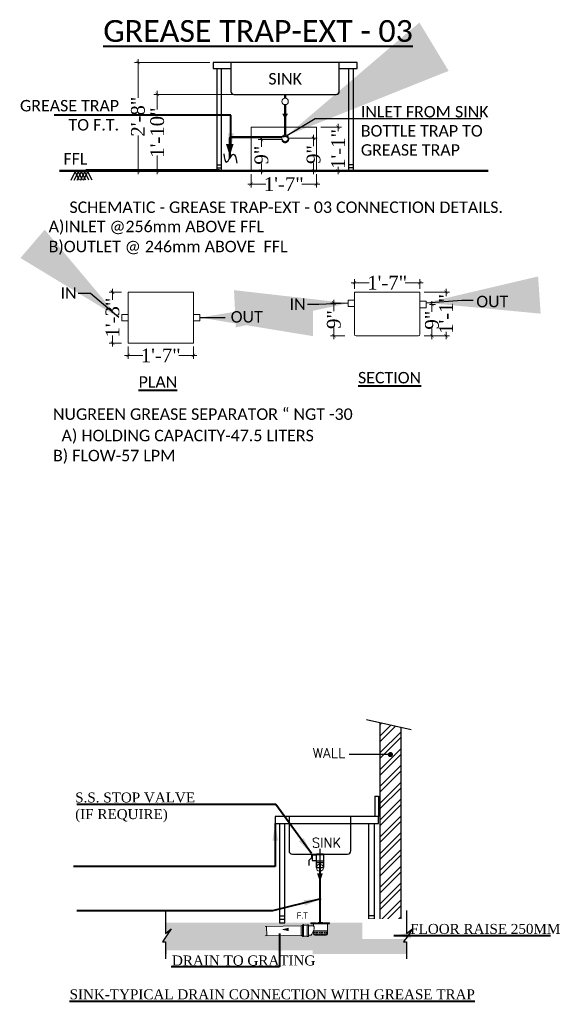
# Model space of a CAD drawing. Header units: inches. Extents: x 105152 to 158499, y 12149 to 30915.
# Tile 71 of 256: x 122901 to 123060, y 22768 to 23054. Entities that reach past the tile are written whole.
import ezdxf
from ezdxf.enums import TextEntityAlignment as Align

# ---------------------------------------------------------------- set-up
doc = ezdxf.new("R2010")
doc.units = ezdxf.units.IN
doc.header["$MEASUREMENT"] = 0
doc.header["$PDMODE"] = 34
doc.linetypes.add('ACAD_ISO11W100', pattern=[33, 12, -3, 12, -3, 0, -3])
doc.linetypes.add('HIDDEN', pattern=[0.375, 0.25, -0.125])
for name, color, linetype, lineweight in [('00-ABM-VERT-WASTE', 3, 'Continuous', 0), ('00-ABM-WASTE PIPE', 3, 'Continuous', 0), ('A-TEXTS', 4, 'Continuous', 0), ('CKD Dimensions', 3, 'Continuous', 0), ('DIM - GRATING', 7, 'Continuous', 0), ('FIRE TEXT', 7, 'Continuous', 25), ('Flow Direction', 1, 'Continuous', 0), ('GREASE TRAP', 6, 'Continuous', 5), ('JMT SOIL PIPE', 4, 'Continuous', 0), ('JMT-P-WASTE', 3, 'Continuous', 0), ('P-Waste', 4, 'ACAD_ISO11W100', 0), ('P2 WASTE', 3, 'Continuous', 0), ('PP-DIM', 7, 'Continuous', 20), ('PP-DWS', 5, 'Continuous', 25), ('PP-TEXT', 7, 'Continuous', 40)]:
    doc.layers.add(name, color=color, linetype=linetype, lineweight=lineweight)
doc.layers.add('Cold Hot Water', color=8, linetype='Continuous')
doc.styles.add('Arial', font='GOTHIC.TTF')
doc.styles.add('PDF Arial', font='calibri.ttf')
doc.styles.add('SIMPLEX', font='SIMPLEX.SHX', dxfattribs={"height": 2.3})
doc.styles.get("Standard").update_dxf_attribs({"font": 'arial.ttf', "height": 6})
doc.styles.add('TIMES NEW ROMAN', font='times.ttf')
doc.styles.add('WMF-Arial1', font='arial.ttf')
doc.dimstyles.new('Copy of Standard', dxfattribs={"dimtxt": 60, "dimasz": 33, "dimexe": 15, "dimexo": 15, "dimgap": 15, "dimtad": 1, "dimtoh": 1, "dimdec": 0, "dimzin": 0, "dimdsep": 46, "dimtxsty": 'Standard', "dimcen": 0.09, "dimclrd": 256, "dimclre": 256, "dimclrt": 256, "dimadec": 0, "dimazin": 0, "dimtfac": 1, "dimtdec": 0, "dimtofl": 0, "dimtmove": 0, "dimatfit": 3, "dimfxl": 1, "dimtolj": 1, "dimtzin": 0, "dimlwd": -1, "dimlwe": -1, "dimarcsym": 0})
doc.dimstyles.new('Copy(3) of Standard', dxfattribs={"dimtxt": 78, "dimasz": 51, "dimexe": 10, "dimexo": 24, "dimgap": 24, "dimtad": 1, "dimtoh": 1, "dimdec": 0, "dimzin": 0, "dimdsep": 46, "dimtxsty": 'Standard', "dimcen": 0.09, "dimadec": 0, "dimazin": 0, "dimtfac": 1, "dimtdec": 0, "dimtofl": 0, "dimtmove": 0, "dimatfit": 3, "dimfxl": 1, "dimtolj": 1, "dimtzin": 0, "dimarcsym": 0})
doc.dimstyles.new('PP-DIM', dxfattribs={"dimtxt": 4, "dimasz": 1, "dimexe": 1, "dimexo": 1, "dimgap": 0.09, "dimtad": 0, "dimdec": 0, "dimzin": 0, "dimdsep": 46, "dimlunit": 4, "dimtxsty": 'TIMES NEW ROMAN', "dimblk": 'ARCHTICK', "dimcen": 0.09, "dimdle": 1, "dimclrd": 256, "dimclre": 256, "dimclrt": 256, "dimadec": 0, "dimazin": 0, "dimtfac": 1, "dimtdec": 4, "dimtofl": 0, "dimtmove": 1, "dimatfit": 3, "dimfxl": 1, "dimtolj": 1, "dimtzin": 0, "dimlwd": -1, "dimlwe": -1, "dimarcsym": 0})

# ---------------------------------------------------------------- blocks, each defined once
blk = doc.blocks.new('_ArchTick')
at = {"color": 0, "linetype": 'ByBlock', "const_width": 0.15}
blk.add_lwpolyline([(-0.5, -0.5), (0.5, 0.5)], dxfattribs=at)
blk = doc.blocks.new('*D575')
at = {"layer": 'Defpoints', "color": 0}
for p in [(122971.74, 23019.44), (122978.63, 23019.44), (122967.15, 23010.32)]:
    blk.add_point(p, dxfattribs=at)
at = {"layer": 'PP-DIM'}
for p, q in [((122977.63, 23019.44), (122970.74, 23019.44)), ((122971.74, 23020.44), (122971.74, 23017.34)), ((122968.15, 23010.32), (122972.74, 23010.32)), ((122971.74, 23009.32), (122971.74, 23012.42))]:
    blk.add_line(p, q, dxfattribs=at)
for p, rotation in [((122971.74, 23019.44), 90), ((122971.74, 23010.32), 270)]:
    blk.add_blockref('_ArchTick', p, dxfattribs=dict(at, rotation=rotation))
at = {"layer": 'PP-DIM', "insert": (122971.74, 23014.88), "char_height": 4, "attachment_point": 5, "rotation": 90, "style": 'TIMES NEW ROMAN'}
blk.add_mtext('\\A1;9"', dxfattribs=at)
blk = doc.blocks.new('*D576')
at = {"layer": 'Defpoints', "color": 0}
for p in [(122988.03, 23023.04), (122988.03, 23010.32), (122994.02, 23010.32)]:
    blk.add_point(p, dxfattribs=at)
at = {"layer": 'PP-DIM'}
for p, q in [((122994.02, 23024.04), (122994.02, 23021.9)), ((122989.03, 23023.04), (122995.02, 23023.04)), ((122989.03, 23010.32), (122995.02, 23010.32)), ((122994.02, 23009.32), (122994.02, 23011.46))]:
    blk.add_line(p, q, dxfattribs=at)
for p, rotation in [((122994.02, 23023.04), 90), ((122994.02, 23010.32), 270)]:
    blk.add_blockref('_ArchTick', p, dxfattribs=dict(at, rotation=rotation))
at = {"layer": 'PP-DIM', "insert": (122994.02, 23016.68), "char_height": 4, "attachment_point": 5, "rotation": 90, "style": 'TIMES NEW ROMAN'}
blk.add_mtext('\\A1;1\'-1"', dxfattribs=at)
blk = doc.blocks.new('*D577')
at = {"layer": 'Defpoints', "color": 0}
for p in [(122978.62, 23019.81), (122978.59, 23010.32), (122986.9, 23010.32)]:
    blk.add_point(p, dxfattribs=at)
at = {"layer": 'PP-DIM'}
for p, q in [((122979.62, 23019.81), (122987.9, 23019.81)), ((122986.9, 23020.81), (122986.9, 23017.53)), ((122986.9, 23009.32), (122986.9, 23012.61)), ((122979.59, 23010.32), (122987.9, 23010.32))]:
    blk.add_line(p, q, dxfattribs=at)
for p, rotation in [((122986.9, 23019.81), 90), ((122986.9, 23010.32), 270)]:
    blk.add_blockref('_ArchTick', p, dxfattribs=dict(at, rotation=rotation))
at = {"layer": 'PP-DIM', "insert": (122986.9, 23015.07), "char_height": 4, "attachment_point": 5, "rotation": 90, "style": 'TIMES NEW ROMAN'}
blk.add_mtext('\\A1;9"', dxfattribs=at)
blk = doc.blocks.new('*D578')
at = {"layer": 'Defpoints', "color": 0}
for p in [(122957.68, 23041.84), (122935.83, 23010.32), (122957.68, 23010.32)]:
    blk.add_point(p, dxfattribs=at)
at = {"layer": 'PP-DIM'}
for p, q in [((122956.68, 23041.84), (122934.83, 23041.84)), ((122935.83, 23042.84), (122935.83, 23031.59)), ((122935.83, 23009.32), (122935.83, 23020.58)), ((122956.68, 23010.32), (122934.83, 23010.32))]:
    blk.add_line(p, q, dxfattribs=at)
for p, rotation in [((122935.83, 23041.84), 90), ((122935.83, 23010.32), 270)]:
    blk.add_blockref('_ArchTick', p, dxfattribs=dict(at, rotation=rotation))
at = {"layer": 'PP-DIM', "insert": (122935.83, 23026.08), "char_height": 4, "attachment_point": 5, "rotation": 90, "style": 'TIMES NEW ROMAN'}
blk.add_mtext('\\A1;2\'-8"', dxfattribs=at)
blk = doc.blocks.new('*D579')
at = {"layer": 'Defpoints', "color": 0}
for p in [(122970.64, 23032.57), (122941.43, 23010.32), (122970.64, 23010.32)]:
    blk.add_point(p, dxfattribs=at)
at = {"layer": 'PP-DIM'}
for p, q in [((122969.64, 23032.57), (122940.43, 23032.57)), ((122941.43, 23033.57), (122941.43, 23028.14)), ((122941.43, 23009.32), (122941.43, 23014.75)), ((122969.64, 23010.32), (122940.43, 23010.32))]:
    blk.add_line(p, q, dxfattribs=at)
for p, rotation in [((122941.43, 23032.57), 90), ((122941.43, 23010.32), 270)]:
    blk.add_blockref('_ArchTick', p, dxfattribs=dict(at, rotation=rotation))
at = {"layer": 'PP-DIM', "insert": (122941.43, 23021.45), "char_height": 4, "attachment_point": 5, "rotation": 90, "style": 'TIMES NEW ROMAN'}
blk.add_mtext('\\A1;1\'-10"', dxfattribs=at)
blk = doc.blocks.new('*D580')
at = {"layer": 'Defpoints', "color": 0}
for p in [(122932.06, 22975.02), (122928.41, 22960.19), (122932.06, 22960.19)]:
    blk.add_point(p, dxfattribs=at)
at = {"layer": 'PP-DIM'}
for p, q in [((122928.41, 22976.02), (122928.41, 22972.83)), ((122931.06, 22975.02), (122927.41, 22975.02)), ((122928.41, 22959.19), (122928.41, 22962.39)), ((122931.06, 22960.19), (122927.41, 22960.19))]:
    blk.add_line(p, q, dxfattribs=at)
for p, rotation in [((122928.41, 22975.02), 90), ((122928.41, 22960.19), 270)]:
    blk.add_blockref('_ArchTick', p, dxfattribs=dict(at, rotation=rotation))
at = {"layer": 'PP-DIM', "insert": (122928.41, 22967.61), "char_height": 4, "attachment_point": 5, "rotation": 90, "style": 'TIMES NEW ROMAN'}
blk.add_mtext('\\A1;1\'-3"', dxfattribs=at)
blk = doc.blocks.new('*D581')
at = {"layer": 'Defpoints', "color": 0}
for p in [(122932.94, 22960.19), (122951.93, 22960.19), (122951.93, 22956.62)]:
    blk.add_point(p, dxfattribs=at)
at = {"layer": 'PP-DIM'}
for p, q in [((122932.94, 22959.19), (122932.94, 22955.62)), ((122951.93, 22959.19), (122951.93, 22955.62)), ((122931.94, 22956.62), (122937.22, 22956.62)), ((122952.93, 22956.62), (122947.66, 22956.62))]:
    blk.add_line(p, q, dxfattribs=at)
at = {"layer": 'PP-DIM', "rotation": 180}
blk.add_blockref('_ArchTick', (122932.94, 22956.62), dxfattribs=at)
at = {"layer": 'PP-DIM'}
blk.add_blockref('_ArchTick', (122951.93, 22956.62), dxfattribs=at)
at = {"layer": 'PP-DIM', "insert": (122942.44, 22956.62), "char_height": 4, "attachment_point": 5, "style": 'TIMES NEW ROMAN'}
blk.add_mtext('\\A1;1\'-7"', dxfattribs=at)
blk = doc.blocks.new('*D582')
at = {"layer": 'Defpoints', "color": 0}
for p in [(123017.81, 22977.77), (122998.81, 22975.02), (123017.81, 22975.02)]:
    blk.add_point(p, dxfattribs=at)
at = {"layer": 'PP-DIM'}
for p, q in [((122998.81, 22976.02), (122998.81, 22978.77)), ((123017.81, 22976.02), (123017.81, 22978.77)), ((122997.81, 22977.77), (123003.09, 22977.77)), ((123018.81, 22977.77), (123013.53, 22977.77))]:
    blk.add_line(p, q, dxfattribs=at)
at = {"layer": 'PP-DIM', "rotation": 180}
blk.add_blockref('_ArchTick', (122998.81, 22977.77), dxfattribs=at)
at = {"layer": 'PP-DIM'}
blk.add_blockref('_ArchTick', (123017.81, 22977.77), dxfattribs=at)
at = {"layer": 'PP-DIM', "insert": (123008.31, 22977.77), "char_height": 4, "attachment_point": 5, "style": 'TIMES NEW ROMAN'}
blk.add_mtext('\\A1;1\'-7"', dxfattribs=at)
blk = doc.blocks.new('*D583')
at = {"layer": 'Defpoints', "color": 0}
for p in [(123018.11, 22975.02), (123018.11, 22962.31), (123025.42, 22962.31)]:
    blk.add_point(p, dxfattribs=at)
at = {"layer": 'PP-DIM'}
for p, q in [((123025.42, 22976.02), (123025.42, 22973.89)), ((123019.11, 22975.02), (123026.42, 22975.02)), ((123019.11, 22962.31), (123026.42, 22962.31)), ((123025.42, 22961.31), (123025.42, 22963.44))]:
    blk.add_line(p, q, dxfattribs=at)
for p, rotation in [((123025.42, 22975.02), 90), ((123025.42, 22962.31), 270)]:
    blk.add_blockref('_ArchTick', p, dxfattribs=dict(at, rotation=rotation))
at = {"layer": 'PP-DIM', "insert": (123025.42, 22968.67), "char_height": 4, "attachment_point": 5, "rotation": 90, "style": 'TIMES NEW ROMAN'}
blk.add_mtext('\\A1;1\'-1"', dxfattribs=at)
blk = doc.blocks.new('*D584')
at = {"layer": 'Defpoints', "color": 0}
for p in [(122968.73, 23010.32), (122987.73, 23010.32), (122987.73, 23006.46)]:
    blk.add_point(p, dxfattribs=at)
at = {"layer": 'PP-DIM'}
for p, q in [((122968.73, 23009.32), (122968.73, 23005.46)), ((122987.73, 23009.32), (122987.73, 23005.46)), ((122967.73, 23006.46), (122973.01, 23006.46)), ((122988.73, 23006.46), (122983.46, 23006.46))]:
    blk.add_line(p, q, dxfattribs=at)
at = {"layer": 'PP-DIM', "rotation": 180}
blk.add_blockref('_ArchTick', (122968.73, 23006.46), dxfattribs=at)
at = {"layer": 'PP-DIM'}
blk.add_blockref('_ArchTick', (122987.73, 23006.46), dxfattribs=at)
at = {"layer": 'PP-DIM', "insert": (122978.23, 23006.46), "char_height": 4, "attachment_point": 5, "style": 'TIMES NEW ROMAN'}
blk.add_mtext('\\A1;1\'-7"', dxfattribs=at)
blk = doc.blocks.new('*D585')
at = {"layer": 'Defpoints', "color": 0}
for p in [(122996.98, 22971.8), (122992.8, 22962.31), (122996.98, 22962.31)]:
    blk.add_point(p, dxfattribs=at)
at = {"layer": 'PP-DIM'}
for p, q in [((122992.8, 22972.8), (122992.8, 22969.51)), ((122995.98, 22971.8), (122991.8, 22971.8)), ((122992.8, 22961.31), (122992.8, 22964.59)), ((122995.98, 22962.31), (122991.8, 22962.31))]:
    blk.add_line(p, q, dxfattribs=at)
for p, rotation in [((122992.8, 22971.8), 90), ((122992.8, 22962.31), 270)]:
    blk.add_blockref('_ArchTick', p, dxfattribs=dict(at, rotation=rotation))
at = {"layer": 'PP-DIM', "insert": (122992.8, 22967.05), "char_height": 4, "attachment_point": 5, "rotation": 90, "style": 'TIMES NEW ROMAN'}
blk.add_mtext('\\A1;9"', dxfattribs=at)
blk = doc.blocks.new('*D586')
at = {"layer": 'Defpoints', "color": 0}
for p in [(123019.65, 22971.43), (123019.65, 22962.31), (123021.33, 22962.31)]:
    blk.add_point(p, dxfattribs=at)
at = {"layer": 'PP-DIM'}
for p, q in [((123021.33, 22972.43), (123021.33, 22969.33)), ((123020.65, 22971.43), (123022.33, 22971.43)), ((123021.33, 22961.31), (123021.33, 22964.41)), ((123020.65, 22962.31), (123022.33, 22962.31))]:
    blk.add_line(p, q, dxfattribs=at)
for p, rotation in [((123021.33, 22971.43), 90), ((123021.33, 22962.31), 270)]:
    blk.add_blockref('_ArchTick', p, dxfattribs=dict(at, rotation=rotation))
at = {"layer": 'PP-DIM', "insert": (123021.33, 22966.87), "char_height": 4, "attachment_point": 5, "rotation": 90, "style": 'TIMES NEW ROMAN'}
blk.add_mtext('\\A1;9"', dxfattribs=at)
blk = doc.blocks.new('RHEHFTH')
at = {"layer": 'JMT SOIL PIPE', "linetype": 'Continuous', "ltscale": 2}
h = blk.add_hatch(dxfattribs=at)
h.set_pattern_fill('FLEX', color=4, scale=25.42805, style=0)
h.set_pattern_definition([(7e-15, (-5263673.425, 1425952.74), (0, 19.0710374), [19.0710374, -19.0710374]), (45, (-5263654.354, 1425952.74), (1e-15, 19.071037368), [4.76775935, -17.43500107, 4.76775935, -26.97051977])])
edge = h.paths.add_edge_path()
edge.add_line((419343, 116212), (419343, 116167))
edge.add_ellipse((419362, 116167), major_axis=(13.5, 13.5), ratio=1, start_angle=135, end_angle=225)
edge.add_line((419362, 116148), (419534, 116148))
edge.add_ellipse((419534, 116167), major_axis=(-13.5, 13.5), ratio=1, start_angle=135, end_angle=225)
edge.add_line((419553, 116167), (419553, 116212))
edge.add_line((419553, 116212), (419343, 116212))
at = {"color": 7}
for p, q in [((419499, 116327), (419334, 116327)), ((419490, 116338), (419407, 116338))]:
    blk.add_line(p, q, dxfattribs=at)
at = {"layer": 'JMT-P-WASTE'}
for p, q in [((419343, 116291), (419265, 116291)), ((419343, 116319), (419343, 116291)), ((419553, 116319), (419553, 116167)), ((419305, 116148), (419265, 116148)), ((419343, 116220), (419343, 116167)), ((419534, 116148), (419362, 116148))]:
    blk.add_line(p, q, dxfattribs=at)
at = {"layer": 'JMT-P-WASTE', "color": 3}
blk.add_line((419549, 116323), (419347, 116323), dxfattribs=at)
at = {"layer": 'JMT-P-WASTE', "color": 8}
blk.add_line((419553, 116212), (419343, 116212), dxfattribs=at)
at = {"layer": 'JMT-P-WASTE', "color": 1}
blk.add_lwpolyline([(418853, 116234, 0, 50.3, 0), (418961, 116235, 50.3, 50.3, 0)], format="xyseb", dxfattribs=at)
at = {"layer": 'JMT-P-WASTE', "color": 3}
for centre, start, end in [((419347, 116319), 90, 180), ((419549, 116319), 0, 90)]:
    blk.add_arc(centre, 3.81, start, end, dxfattribs=at)
at = {"layer": 'JMT-P-WASTE'}
for centre, radius, start, end in [((419275, 116256), 77, 332.9157, 27.0843), ((418971, 116369), 401, 326.5071, 338.2895), ((419362, 116167), 19.1, 180, 270), ((419534, 116167), 19.1, 270, 0)]:
    blk.add_arc(centre, radius, start, end, dxfattribs=at)
at = {"layer": 'P-Waste', "color": 3}
for p, q in [((419344, 116338), (419344, 116337)), ((419344, 116337), (419369, 116337)), ((419546, 116337), (419522, 116337)), ((419546, 116338), (419546, 116337))]:
    blk.add_line(p, q, dxfattribs=at)
blk.add_lwpolyline([(419521, 116338), (419588, 116338), (419588, 116323), (419302, 116323), (419302, 116338), (419369, 116338)], dxfattribs=at)
blk.add_arc((419445, 116586), 259, 252.8979, 287.1021, dxfattribs=at)
at = {"layer": 'P2 WASTE'}
for p, q in [((419154, 116291), (418602, 116280)), ((419174, 116303), (419154, 116291)), ((419154, 116148), (419154, 116291)), ((419174, 116303), (419174, 116134)), ((419190, 116303), (419190, 116134)), ((419244, 116303), (419190, 116303)), ((419244, 116303), (419244, 116134)), ((419154, 116148), (418602, 116137)), ((419174, 116134), (419154, 116148)), ((419244, 116134), (419190, 116134))]:
    blk.add_line(p, q, dxfattribs=at)
blk.add_lwpolyline([(419265, 116296), (419265, 116220), (419265, 116142)], dxfattribs=at)
for centre, radius, start, end in [((419182, 116303), 7.8, 0, 180), ((419254, 116297), 11.8, 353.6598, 146.4848), ((419254, 116141), 11.8, 213.5152, 6.3402), ((419182, 116134), 7.8, 180, 0)]:
    blk.add_arc(centre, radius, start, end, dxfattribs=at)
at = {"layer": 'A-TEXTS', "style": 'WMF-Arial1', "width": 0.8}
blk.add_text('F.T', height=95.4, rotation=359.9987, dxfattribs=at).set_placement((419087, 116400, 0))

msp = doc.modelspace()

# ---------------------------------------------------------------- hatches: boundary and pattern name
h = msp.add_hatch()
h.set_pattern_fill('ANSI32', color=4, scale=0.363158, style=0)
h.set_pattern_definition([(45, (118686.8654, 22400.9024), (-2.4459382, 2.4459382), []), (45, (118688.496, 22400.9024), (-2.4459382, 2.4459382), [])])
edge = h.paths.add_edge_path()
edge.add_line((123012.25, 22848.41), (123006.25, 22849.79))
edge.add_line((123006.25, 22849.79), (123006.25, 22801.69))
edge.add_line((123006.25, 22801.69), (123006.31, 22801.68))
edge.add_arc((123006.58, 22805.05), 3.38, 265.4365, 276.8474)
edge.add_arc((123006.54, 22806.21), 4.54, 267.0233, 275.6356, ccw=False)
edge.add_line((123006.3, 22801.68), (123006.25, 22801.68))
edge.add_line((123006.25, 22801.68), (123006.25, 22791.54))
edge.add_line((123006.25, 22791.54), (123012.25, 22791.54))
edge.add_line((123012.25, 22791.54), (123012.25, 22848.41))
at = {"layer": 'CKD Dimensions', "ltscale": 0.25}
h = msp.add_hatch(dxfattribs=at)
h.set_pattern_fill('AR-SAND', color=251, scale=0.007263)
h.set_pattern_definition([(37.5, (103388.97936, 29406.8874), (-0.01162128, 0.355468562), [0, -0.280416, 0, -0.313623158, 0, -0.299786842]), (7.5, (103388.97936, 29406.8874), (0.326495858, 0.520641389), [0, -0.1512770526, 0, -0.2527433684, 0, -0.0968542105]), (327.5, (103388.75245, 29406.8874), (0.574510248, 0.00104385), [0, -0.0922421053, 0, -0.332071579, 0, -0.4335378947]), (317.5, (103388.75245, 29406.8874), (0.554583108, 0.161917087), [0, -0.0461210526, 0, -0.2176913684, 0, -0.249053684])])
h.paths.add_polyline_path([(122942.91, 22785.97), (122945.45, 22789.8), (122943.79, 22788.35), (122943.79, 22791.54), (122977, 22791.54), (122978.5, 22791.54), (122986.12, 22791.54), (122986.12, 22791.25), (122986.98, 22791.25, 0.414214), (122986.91, 22791.17), (122986.91, 22790.63), (122985.42, 22790.63), (122985.42, 22790.72, 0.787099), (122985.01, 22790.87), (122983.99, 22790.87, 1), (122983.69, 22790.87), (122983.29, 22790.64), (122973.21, 22790.43), (122973.27, 22787.71), (122983.29, 22787.92), (122983.69, 22787.65, 1), (122983.99, 22787.65), (122985.01, 22787.65, 0.787099), (122985.42, 22787.8), (122985.42, 22787.9), (122986.18, 22787.9, 0.051456), (122986.91, 22789.29), (122986.91, 22789.13), (122986.91, 22788.27, 0.414214), (122987.27, 22787.9), (122990.54, 22787.9, 0.414214), (122990.9, 22788.27), (122990.9, 22789.13), (122990.9, 22791.17, 0.414202), (122990.83, 22791.25), (122991.57, 22791.25), (122991.57, 22791.54), (123003, 22791.54), (123004.5, 22791.54), (123006.25, 22791.54), (123012.25, 22791.54), (123013.97, 22791.54), (123013.97, 22788.35), (123015.64, 22789.8), (123013.1, 22785.97), (123013.97, 22785.97), (123013.97, 22782.46), (122943.79, 22782.46), (122943.79, 22785.97)])

# ---------------------------------------------------------------- linework, layer by layer
at = {"color": 0}
for p, q in [((122957.68, 23041.84, -2910190.09), (122957.68, 23040.1, -2910190.09)), ((122999.55, 23041.84, -2910190.09), (122957.68, 23041.84, -2910190.09)), ((122962.86, 23041.84, -2910190.09), (122962.86, 23033.44, -2910190.09)), ((122994.37, 23033.32, -2910190.09), (122994.37, 23041.84, -2910190.09)), ((122999.55, 23040.1, -2910190.09), (122999.55, 23041.84, -2910190.09)), ((122957.68, 23040.1, -2910190.09), (122962.86, 23040.1, -2910190.09)), ((122958.77, 23040.1, -2910190.09), (122958.77, 23010.32, -2910190.09)), ((122960.08, 23014.69, -2910190.09), (122960.08, 23040.1, -2910190.09)), ((122994.37, 23040.1, -2910190.09), (122999.55, 23040.1, -2910190.09)), ((122997.15, 23010.32, -2910190.09), (122997.15, 23040.1, -2910190.09)), ((122998.46, 23040.1, -2910190.09), (122998.46, 23010.32, -2910190.09)), ((122963.73, 23032.57, -2910190.09), (122993.5, 23032.57, -2910190.09)), ((122960.08, 23010.32, -2910190.09), (122960.08, 23016.43, -2910190.09)), ((122916.35, 23007.57, -2910190.09), (122917.57, 23010.02, -2910190.09)), ((122917.27, 23007.57, -2910190.09), (122918.49, 23010.02, -2910190.09)), ((122918.8, 23007.57, -2910190.09), (122917.57, 23010.02, -2910190.09)), ((122918.18, 23007.57, -2910190.09), (122919.41, 23010.02, -2910190.09)), ((122919.71, 23007.57, -2910190.09), (122918.49, 23010.02, -2910190.09)), ((122919.1, 23007.57, -2910190.09), (122920.32, 23010.02, -2910190.09)), ((122920.63, 23007.57, -2910190.09), (122919.41, 23010.02, -2910190.09)), ((122920.02, 23007.57, -2910190.09), (122921.24, 23010.02, -2910190.09)), ((122921.55, 23007.57, -2910190.09), (122920.32, 23010.02, -2910190.09)), ((122959.54, 23010.63, -2910190.09), (122920.63, 23010.63, -2910190.09)), ((122922.46, 23007.57, -2910190.09), (122921.24, 23010.02, -2910190.09)), ((122956.48, 23010.63, -2910190.09), (122926.13, 23010.63, -2910190.09)), ((122958.77, 23012.07, -2910190.09), (122960.08, 23012.07, -2910190.09)), ((122958.77, 23011.19, -2910190.09), (122960.08, 23011.19, -2910190.09)), ((122958.77, 23010.32, -2910190.09), (122960.08, 23010.32, -2910190.09)), ((122998.46, 23012.07, -2910190.09), (122997.15, 23012.07, -2910190.09)), ((122998.46, 23011.19, -2910190.09), (122997.15, 23011.19, -2910190.09)), ((122998.46, 23010.32, -2910190.09), (122997.15, 23010.32, -2910190.09))]:
    msp.add_line(p, q, dxfattribs=at)
at = {"color": 7}
for p, q in [((123002.25, 22850.71, -3800177.35), (123015.25, 22847.71, -3800177.35)), ((123006.25, 22791.54, -3800177.35), (123006.25, 22849.79, -3800177.35)), ((123012.25, 22848.41, -3800177.35), (123012.25, 22791.54, -3800177.35)), ((123004.75, 22828.4, -3800177.35), (123005.75, 22828.4, -3800177.35)), ((123004.75, 22828.4, -3800177.35), (123004.75, 22822.4, -3800177.35)), ((123005.75, 22828.4, -3800177.35), (123005.75, 22822.4, -3800177.35)), ((123005.75, 22822.4, -3800177.35), (122975.75, 22822.4, -3800177.35)), ((122975.75, 22822.4, -3800177.35), (122975.75, 22820.4, -3800177.35)), ((122979.75, 22822.4, -3800177.35), (122979.75, 22812.49, -3800177.35)), ((122997.75, 22812.49, -3800177.35), (122997.75, 22822.4, -3800177.35)), ((123005.75, 22820.4, -3800177.35), (123005.75, 22822.4, -3800177.35)), ((122975.75, 22820.4, -3800177.35), (123005.75, 22820.4, -3800177.35)), ((122977, 22820.4, -3800177.35), (122977, 22791.54, -3800177.35)), ((122978.5, 22791.54, -3800177.35), (122978.5, 22820.4, -3800177.35)), ((123003, 22791.54, -3800177.35), (123003, 22820.4, -3800177.35)), ((123004.5, 22820.4, -3800177.35), (123004.5, 22791.54, -3800177.35)), ((122980.75, 22811.49, -3800177.35), (122996.75, 22811.49, -3800177.35)), ((122986.25, 22810.4, -3800177.35), (122985.5, 22809.65, -3800177.35)), ((122985.5, 22809.65, -3800177.35), (122985.5, 22808.15, -3800177.35)), ((122986.25, 22811.15, -3800177.35), (122986.25, 22810.4, -3800177.35)), ((122986.25, 22810.4, -3800177.35), (122986.5, 22810.4, -3800177.35)), ((122987.75, 22811.15, -3800177.35), (122986.5, 22811.15, -3800177.35)), ((122986.5, 22811.15, -3800177.35), (122986.5, 22809.65, -3800177.35)), ((122986.5, 22809.65, -3800177.35), (122987.75, 22809.65, -3800177.35)), ((122987.75, 22807.87, -3800177.35), (122987.75, 22811.49, -3800177.35)), ((122989.75, 22811.49, -3800177.35), (122987.75, 22811.49, -3800177.35)), ((122989.75, 22811.26, -3800177.35), (122987.75, 22811.26, -3800177.35)), ((122987.75, 22809.49, -3800177.35), (122987.75, 22811.12, -3800177.35)), ((122989.75, 22809.43, -3800177.35), (122987.75, 22809.43, -3800177.35)), ((122989.75, 22811.49, -3800177.35), (122989.75, 22807.87, -3800177.35)), ((122989.75, 22811.12, -3800177.35), (122989.75, 22809.49, -3800177.35)), ((122989.75, 22808.93, -3800177.35), (122987.75, 22808.93, -3800177.35)), ((122987.75, 22807.63, -3800177.35), (122987.75, 22807.87, -3800177.35)), ((122987.75, 22807.63, -3800177.35), (122989.75, 22807.63, -3800177.35)), ((122989.75, 22807.87, -3800177.35), (122989.75, 22807.63, -3800177.35)), ((122943.79, 22795.13, -3800177.35), (122943.79, 22788.35, -3800177.35)), ((122977, 22793.54, -3800177.35), (122978.5, 22793.54, -3800177.35)), ((122977, 22792.54, -3800177.35), (122978.5, 22792.54, -3800177.35)), ((123004.5, 22793.54, -3800177.35), (123003, 22793.54, -3800177.35)), ((123004.5, 22792.54, -3800177.35), (123003, 22792.54, -3800177.35)), ((122945.45, 22789.8, -3800177.35), (122942.91, 22785.97, -3800177.35)), ((122943.79, 22788.35, -3800177.35), (122945.45, 22789.8, -3800177.35)), ((122977, 22791.54, -3800177.35), (122978.5, 22791.54, -3800177.35)), ((123004.5, 22791.54, -3800177.35), (123003, 22791.54, -3800177.35)), ((122942.91, 22785.97, -3800177.35), (122943.79, 22785.97, -3800177.35))]:
    msp.add_line(p, q, dxfattribs=at)
at = {"color": 1}
msp.add_line((123009.25, 22840.46, -3800177.35), (122997.25, 22840.46, -3800177.35), dxfattribs=at)
at = {"color": 4}
msp.add_line((122988.75, 22813.04, -3800177.35), (122988.75, 22805.53, -3800177.35), dxfattribs=at)
at = {"color": 7}
for points, const_width, elevation in [([(122912.99, 23010.32), (123037.76, 23010.32)], 0.611, -2910190.09), ([(122943.79, 22791.54), (123015.81, 22791.54)], 0.0363, -3800177.35)]:
    msp.add_lwpolyline(points, dxfattribs=dict(at, const_width=const_width, elevation=elevation))
at = {"color": 1, "const_width": 0.75, "elevation": -3800177.35}
msp.add_lwpolyline([(123009.62, 22840.46, -1), (123008.87, 22840.46, -1)], format="xyb", close=True, dxfattribs=at)
at = {"color": 7, "elevation": -3800177.35}
msp.add_lwpolyline([(122943.79, 22782.46, 0.0363, 0.0363, 0), (123017.47, 22782.46, 0, 0, 0)], format="xyseb", dxfattribs=at)
at = {"color": 7}
for centre, radius, start, end in [((122963.73, 23033.44, -2910190.09), 0.872, 180, 270), ((122993.5, 23033.44, -2910190.09), 0.872, 270, 0), ((122980.75, 22812.49, -3800177.35), 1, 180, 270), ((122996.75, 22812.49, -3800177.35), 1, 270, 0)]:
    msp.add_arc(centre, radius, start, end, dxfattribs=at)
at = {"layer": '00-ABM-VERT-WASTE', "color": 5, "const_width": 0.667, "elevation": -2910190.09}
for points in [[(122978.62, 23032.57), (122978.62, 23031.45)], [(122978.62, 23029.59), (122978.62, 23020.75)]]:
    msp.add_lwpolyline(points, dxfattribs=at)
at = {"layer": '00-ABM-VERT-WASTE', "color": 5}
for centre in [(122978.62, 23030.52, -2910190.09), (122978.62, 23019.81, -2910190.09)]:
    msp.add_circle(centre, 0.933, dxfattribs=at)
at = {"layer": '00-ABM-WASTE PIPE', "lineweight": -3, "elevation": -2910190.09}
msp.add_lwpolyline([(122977.7, 23020.15, 0.667, 0.667, 0), (122962.96, 23020.15, 0.667, 0.667, 0.414214), (122962.52, 23019.71, 0.667, 0.667, 0), (122962.52, 23013.95, 0.667, 0.667, 0)], format="xyseb", dxfattribs=at)
at = {"layer": '00-ABM-WASTE PIPE', "color": 5, "const_width": 0.562, "elevation": -3800177.35}
msp.add_lwpolyline([(122988.75, 22808.93), (122988.75, 22791.54)], dxfattribs=at)
at = {"layer": '00-ABM-WASTE PIPE', "linetype": 'HIDDEN', "lineweight": -3, "ltscale": 10}
msp.add_circle((122978.63, 23019.44, -2910190.09), 0.933, dxfattribs=at)
at = {"layer": '00-ABM-WASTE PIPE', "lineweight": -3}
msp.add_spline([(122960.75, 23015.29, -2910190.09), (122961.55, 23012.87, -2910190.09), (122963.58, 23015.17, -2910190.09), (122964.54, 23012.59, -2910190.09)], degree=3, dxfattribs=at)
at = {"layer": 'CKD Dimensions', "ltscale": 0.25}
msp.add_line((122973.21, 22790.43, -3800177.35), (122973.27, 22787.71, -3800177.35), dxfattribs=at)
at = {"layer": 'DIM - GRATING'}
msp.add_arc((122988.75, 22807.53, -3800177.35), 1.02, 12.5747, 347.4253, dxfattribs=at)
at = {"layer": 'Flow Direction'}
for points, elevation in [([(122978.62, 23025.45, 0, 1.67, 0), (122978.62, 23026.94, 1.67, 1.67, 0)], -2910190.09), ([(122962.52, 23014.66, 0, 2.22, 0), (122962.52, 23018.14, 2.22, 2.22, 0)], -2910190.09), ([(122988.75, 22803.31, 0, 1.69, 0), (122988.75, 22805.94, 1.69, 1.69, 0)], -3800177.35)]:
    msp.add_lwpolyline(points, format="xyseb", dxfattribs=dict(at, elevation=elevation))
at = {"layer": 'GREASE TRAP'}
for p, q in [((122968.73, 23023.04, -2910190.09), (122987.73, 23023.04, -2910190.09)), ((122968.73, 23010.77, -2910190.09), (122968.73, 23023.04, -2910190.09)), ((122987.73, 23023.04, -2910190.09), (122987.73, 23010.77, -2910190.09)), ((122987.29, 23010.32, -2910190.09), (122968.73, 23010.32, -2910190.09)), ((122969.18, 23010.32, -2910190.09), (122973.73, 23010.32, -2910190.09)), ((122973.73, 23010.32, -2910190.09), (122982.74, 23010.32, -2910190.09)), ((122932.94, 22960.19, -2910190.09), (122932.94, 22975.02, -2910190.09)), ((122932.94, 22975.02, -2910190.09), (122951.93, 22975.02, -2910190.09)), ((122951.93, 22975.02, -2910190.09), (122951.93, 22960.19, -2910190.09)), ((122998.81, 22972.73, -2910190.09), (122996.98, 22972.73, -2910190.09)), ((122996.98, 22972.73, -2910190.09), (122996.98, 22970.87, -2910190.09)), ((122998.81, 22975.02, -2910190.09), (123017.81, 22975.02, -2910190.09)), ((122998.81, 22962.75, -2910190.09), (122998.81, 22975.02, -2910190.09)), ((123017.81, 22975.02, -2910190.09), (123017.81, 22962.75, -2910190.09)), ((123017.81, 22972.35, -2910190.09), (123019.65, 22972.35, -2910190.09)), ((123019.65, 22972.35, -2910190.09), (123019.65, 22970.5, -2910190.09)), ((122998.81, 22970.87, -2910190.09), (122996.98, 22970.87, -2910190.09)), ((123017.81, 22970.5, -2910190.09), (123019.65, 22970.5, -2910190.09)), ((122932.94, 22968.54, -2910190.09), (122931.11, 22968.54, -2910190.09)), ((122931.11, 22968.54, -2910190.09), (122931.11, 22966.68, -2910190.09)), ((122932.94, 22966.68, -2910190.09), (122931.11, 22966.68, -2910190.09)), ((122951.93, 22968.54, -2910190.09), (122953.77, 22968.54, -2910190.09)), ((122951.93, 22966.68, -2910190.09), (122953.77, 22966.68, -2910190.09)), ((122953.77, 22968.54, -2910190.09), (122953.77, 22966.68, -2910190.09)), ((123017.37, 22962.31, -2910190.09), (122999.26, 22962.31, -2910190.09)), ((122951.93, 22960.19, -2910190.09), (122932.94, 22960.19, -2910190.09))]:
    msp.add_line(p, q, dxfattribs=at)
for centre, start, end in [((122969.18, 23010.77, -2910190.09), 180, 270), ((122987.29, 23010.77, -2910190.09), 270, 0), ((122999.26, 22962.75, -2910190.09), 180, 270), ((123017.37, 22962.75, -2910190.09), 270, 0)]:
    msp.add_arc(centre, 0.445, start, end, dxfattribs=at)

# ---------------------------------------------------------------- block references
at = {"layer": 'PP-DWS', "ltscale": 0.25, "xscale": 0.01904549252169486, "yscale": 0.01904549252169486, "zscale": 0.01904549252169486}
msp.add_blockref('RHEHFTH', (115000.31, 20575.82, -3800177.35), dxfattribs=at)

# ---------------------------------------------------------------- texts
at = {"color": 7, "attachment_point": 1, "style": 'SIMPLEX'}
for s, insert, char_height, width in [('WALL', (122986.66, 22842.37, -3800177.35), 2.905, 10.3759), ('{\\fTimes New Roman|b0|i0|c0|p0;S.S. STOP VALVE\\P(IF REQUIRE)}', (122917.56, 22829.43, -3800177.35), 2.9053, 37.4917), ('SINK', (122986.39, 22816.2, -3800177.35), 2.8, 8.5333)]:
    msp.add_mtext(s, dxfattribs=dict(at, insert=insert, char_height=char_height, width=width))
at = {"layer": 'FIRE TEXT', "style": 'PDF Arial'}
for s, height, p in [('SINK', 3.337, (122978.62, 23035.44, -2910190.09)), ('SCHEMATIC - GREASE TRAP-EXT - 03 CONNECTION DETAILS.', 3.3373, (122978.94, 22998.06, -2910190.09))]:
    msp.add_text(s, height=height, dxfattribs=at).set_placement(p, align=Align.CENTER)
msp.add_text('FFL', height=3.337, dxfattribs=at).set_placement((122914.14, 23012.16, -2910190.09))
at = {"layer": 'PP-TEXT', "style": 'PDF Arial'}
for s, insert, char_height, width, attachment_point in [('{\\LGREASE TRAP-EXT - 03}', (122925.72, 23054.19, -5820380.18), 6.3409, 100.9087, 1), ('GREASE TRAP TO F.T.', (122930.32, 23030.95), 3.3373, 29.5124, 3), ('INLET FROM SINK BOTTLE TRAP TO GREASE TRAP', (123000.64, 23029.19), 3.3373, 52.1669, 1), ('A)INLET @256mm ABOVE FFL', (122909.84, 22993.77), 3.3373, 67.859, 4), ('B)OUTLET @ 246mm ABOVE  FFL', (122909.84, 22987.94), 3.3373, 73.9665, 4), ('\\pxqc;IN', (122937.78, 22974.77, -2910190.09), 3.337, 44.3333, 6), ('\\pxqc;IN', (123004.42, 22971.53, -2910190.09), 3.337, 44.3333, 6), ('\\pxqc;OUT', (123016.72, 22972.28, -2910190.09), 3.337, 44.3333, 4), ('\\pxqc;OUT', (122945.28, 22967.82, -2910190.09), 3.337, 44.3333, 4), ('\\pxqc;{\\LPLAN}', (122935.11, 22948.88, -2910190.09), 3.3373, 13.041, 4), ('\\pxqc;{\\LSECTION}', (122986.83, 22950.12, -2910190.09), 3.3373, 44.3333, 4), ('\\pxql;NUGREEN GREASE SEPARATOR “ NGT -30', (122911.09, 22939.51, -2910190.09), 3.3373, 101.7995, 4), ('\\pxqc;A) HOLDING CAPACITY-47.5 LITERS', (122877.67, 22932.94, -2910190.09), 3.3373, 145.2214, 4), ('\\pxqc;B) FLOW-57 LPM', (122909.69, 22927.11, -2910190.09), 3.3373, 38.4287, 4)]:
    msp.add_mtext(s, dxfattribs=dict(at, insert=insert, char_height=char_height, width=width, attachment_point=attachment_point))
at = {"layer": 'PP-TEXT', "insert": (122915.94, 22772.15, -3800177.35), "char_height": 2.9053, "width": 123.647, "attachment_point": 1, "style": 'SIMPLEX', "bg_fill": 2}
msp.add_mtext('{\\fTimes New Roman|b0|i0|c0|p2;\\LSINK-TYPICAL DRAIN CONNECTION WITH GREASE TRAP }', dxfattribs=at)

# ---------------------------------------------------------------- dimensions: what is measured, and where the dimension line sits
at = {"layer": 'PP-DIM'}
for base, p1, p2, angle, picture, middle in [((122935.83, 23010.32, -2910190.09), (122957.68, 23041.84, -2910190.09), (122957.68, 23010.32, -2910190.09), 90, '*D578', (122935.83, 23026.08, -2910190.09)), ((122941.43, 23010.32, -2910190.09), (122970.64, 23032.57, -2910190.09), (122970.64, 23010.32, -2910190.09), 90, '*D579', (122941.43, 23021.45, -2910190.09)), ((122971.74, 23019.44, -2910190.09), (122967.15, 23010.32, -2910190.09), (122978.63, 23019.44, -2910190.09), 90, '*D575', (122971.74, 23014.88, -2910190.09)), ((122986.9, 23010.32, -2910190.09), (122978.62, 23019.81, -2910190.09), (122978.59, 23010.32, -2910190.09), 90, '*D577', (122986.9, 23015.07, -2910190.09)), ((122928.41, 22960.19, -2910190.09), (122932.06, 22975.02, -2910190.09), (122932.06, 22960.19, -2910190.09), 270, '*D580', (122928.41, 22967.61, -2910190.09))]:
    dim = msp.add_linear_dim(base=base, p1=p1, p2=p2, angle=angle, dimstyle='PP-DIM', dxfattribs=at)
    dim.commit()
    dim.dimension.update_dxf_attribs({"geometry": picture, "text_midpoint": middle})
for p1, p2, distance, picture, middle in [((122988.03, 23023.04, -2910190.09), (122988.03, 23010.32, -2910190.09), 5.99, '*D576', (122994.02, 23016.68, -2910190.09)), ((123018.11, 22975.02, -2910190.09), (123018.11, 22962.31, -2910190.09), 7.32, '*D583', (123025.42, 22968.67, -2910190.09)), ((122996.98, 22971.8, -2910190.09), (122996.98, 22962.31, -2910190.09), -4.18, '*D585', (122992.8, 22967.05, -2910190.09)), ((123019.65, 22971.43, -2910190.09), (123019.65, 22962.31, -2910190.09), 1.68, '*D586', (123021.33, 22966.87, -2910190.09))]:
    dim = msp.add_aligned_dim(p1=p1, p2=p2, distance=distance, dimstyle='PP-DIM', dxfattribs=at)
    dim.commit()
    dim.dimension.update_dxf_attribs({"geometry": picture, "text_midpoint": middle})
for base, p1, p2, picture, middle in [((122987.73, 23006.46, -2910190.09), (122968.73, 23010.32, -2910190.09), (122987.73, 23010.32, -2910190.09), '*D584', (122978.23, 23006.46, -2910190.09)), ((123017.81, 22977.77, -2910190.09), (122998.81, 22975.02, -2910190.09), (123017.81, 22975.02, -2910190.09), '*D582', (123008.31, 22977.77, -2910190.09)), ((122951.93, 22956.62, -2910190.09), (122932.94, 22960.19, -2910190.09), (122951.93, 22960.19, -2910190.09), '*D581', (122942.44, 22956.62, -2910190.09))]:
    dim = msp.add_linear_dim(base=base, p1=p1, p2=p2, dimstyle='PP-DIM', dxfattribs=at)
    dim.commit()
    dim.dimension.update_dxf_attribs({"geometry": picture, "text_midpoint": middle})

# ---------------------------------------------------------------- leaders
at = {"layer": '00-ABM-WASTE PIPE'}
msp.add_leader([(122979.14, 23020.58, -2910190.09), (122987.35, 23025.54, -2910190.09), (123035.59, 23025.54, -2910190.09)], dimstyle='Copy(3) of Standard', override={"dimscale": 1, "dimasz": 50, "dimtad": 0, "dimfxl": 0.18}, dxfattribs=at)
at = {"layer": 'Cold Hot Water'}
for points, override in [([(122930.22, 22967.61, -2910190.09), (122922.04, 22974.62, -2910190.09), (122918.47, 22974.62, -2910190.09)], {"dimgap": 24, "dimtad": 0, "dimfxl": 12, "dimtfill": 1, "dimarcsym": 1}), ([(123019.65, 22971.94, -2910190.09), (123029.98, 22972.64, -2910190.09), (123033.28, 22972.64, -2910190.09)], {"dimgap": 24, "dimtad": 0, "dimfxl": 12, "dimtfill": 1, "dimarcsym": 1}), ([(122996.98, 22971.8, -2910190.09), (122988.41, 22971.38, -2910190.09), (122985.12, 22971.38, -2910190.09)], {"dimgap": 24, "dimtad": 0, "dimfxl": 12, "dimtfill": 1, "dimarcsym": 1}), ([(122953.77, 22967.63, -2910190.09), (122961.23, 22967.63, -2910190.09)], {"dimtad": 0, "dimfxl": 12, "dimtfill": 1, "dimarcsym": 1})]:
    msp.add_leader(points, dimstyle='Copy of Standard', override=override, dxfattribs=at)
at = {"layer": 'PP-TEXT'}
for points in [[(122962.85, 23016.21, -2910190.09), (122962.85, 23026.5, -2910190.09), (122911.48, 23026.5, -2910190.09)], [(122986.25, 22811.69, -3800177.35), (122975.93, 22825.97, -3800177.35), (122918.07, 22825.97, -3800177.35)], [(122975.75, 22820.4, -3800177.35), (122975.75, 22807.86, -3800177.35), (122917.07, 22807.86, -3800177.35)], [(122989.04, 22798.49, -3800177.35), (122974.91, 22795.04, -3800177.35), (122918.07, 22795.04, -3800177.35)]]:
    msp.add_leader(points, dimstyle='PP-DIM', override={"dimasz": 5}, dxfattribs=at)

# ---------------------------------------------------------------- next in the draw order: texts
at = {"layer": 'PP-TEXT', "char_height": 2.9053, "bg_fill": 2}
for s, insert, width, attachment_point, style in [('{\\fTimes New Roman|b0|i0|c0|p34;FLOOR RAISE 250MM}', (123058.66, 22791.19), 56.1453, 3, 'Arial'), ('{\\fTimes New Roman|b0|i0|c0|p0;DRAIN TO GRATING}', (122945.72, 22782, -3800177.35), 39.4286, 1, 'SIMPLEX')]:
    msp.add_mtext(s, dxfattribs=dict(at, insert=insert, width=width, attachment_point=attachment_point, style=style))

# ---------------------------------------------------------------- next in the draw order: linework, layer by layer
at = {"color": 7}
for p, q in [((123013.97, 22795.13, -3800177.35), (123013.97, 22788.35, -3800177.35)), ((123015.64, 22789.8, -3800177.35), (123013.1, 22785.97, -3800177.35)), ((123013.97, 22788.35, -3800177.35), (123015.64, 22789.8, -3800177.35)), ((122943.79, 22785.97, -3800177.35), (122943.79, 22781.01, -3800177.35)), ((123013.1, 22785.97, -3800177.35), (123013.97, 22785.97, -3800177.35)), ((123013.97, 22785.97, -3800177.35), (123013.97, 22781.01, -3800177.35))]:
    msp.add_line(p, q, dxfattribs=at)

# ---------------------------------------------------------------- next in the draw order: leaders
at = {"layer": 'PP-TEXT'}
for points in [[(122976.94, 22788.42, -3800177.35), (122976.94, 22778.71, -3800177.35), (122945.47, 22778.71, -3800177.35)], [(123010.23, 22787.83, -3800177.35), (123055.8, 22787.83, -3800177.35)]]:
    msp.add_leader(points, dimstyle='PP-DIM', override={"dimasz": 5}, dxfattribs=at)

doc.saveas('drawing.dxf')
